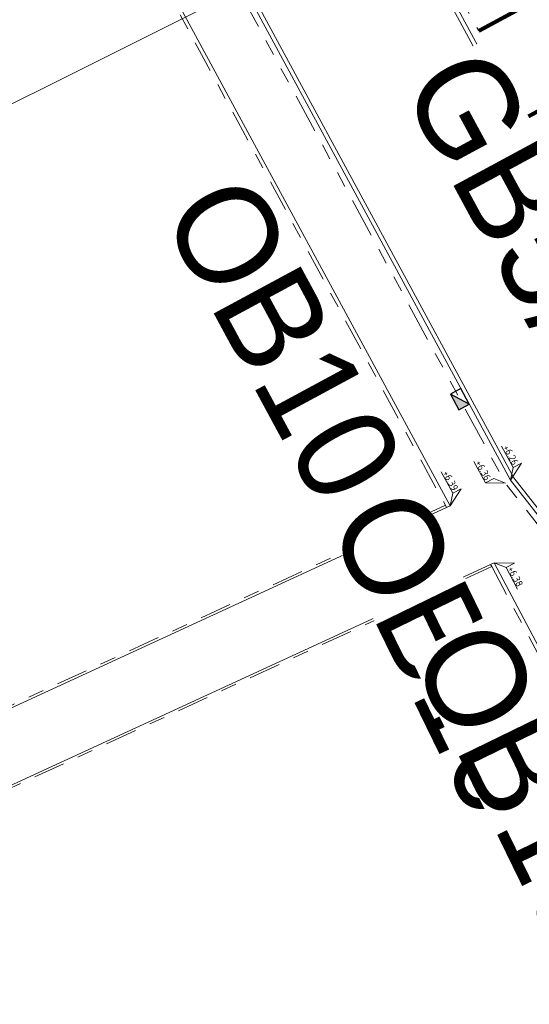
# Model space of a CAD drawing. Header units: metres. Extents: x 155090 to 155676, y 461362 to 461889.
# Tile 61 of 98: x 155297 to 155310, y 461562 to 461587. Entities that reach past the tile are written whole.
import ezdxf
from ezdxf.enums import TextEntityAlignment as Align

# ---------------------------------------------------------------- set-up
doc = ezdxf.new("R2018")
doc.units = ezdxf.units.M
for name, pattern in [('VH-GELEIDEBAND', [6, 2, -2, 0, -2]), ('VH-OPSLUITBAND-SO', [10, 4, -2, 2, -2]), ('VH-TROTTOIRBAND_130-150', [15, 5, -2, 2, -2, 2, -2]), ('VW-5050_STREEP', [1, 0.5, -0.5]), ('ZZ-HIDDEN-SO', [4, 2, -2])]:
    doc.linetypes.add(name, pattern=pattern)
doc.layers.get('0').update_dxf_attribs({"lineweight": 18})
for name, color, linetype, lineweight in [('B-WE-VH-KANTOPSLUITING_OPSLUITBAND_60X200-G', 150, 'VH-OPSLUITBAND-SO', 18), ('B-WE-VH-MATERIAALGRENS-G', 7, 'ZZ-HIDDEN-SO', 18), ('N-WE-VH-KANTOPSLUITING-T18', 10, 'Continuous', 18), ('N-WE-VH-KANTOPSLUITING_GELEIDEBAND_50 200-G', 20, 'VH-GELEIDEBAND', 18), ('N-WE-VH-KANTOPSLUITING_OPSLUITBAND_100X200-G', 150, 'VH-OPSLUITBAND-SO', 18), ('N-WE-VH-KANTOPSLUITING_TROTTOIRBAND_130 150X250-G', 210, 'VH-TROTTOIRBAND_130-150', 18), ('N-WE-VH-KANTOPSLUITING_VOORKANT_BAND-G', 50, 'Continuous', 18), ('N-WE-VH-KANTVERHARDING_STREKLAAG-G', 60, 'Continuous', 18), ('N-WE-VW-MARKERING_DWARS_OVERSTEEK_KANALISATIESTREEP50_010-G', 7, 'VW-5050_STREEP', 18), ('X-XX-AL-HOOGTELABEL-S', 7, 'Continuous', 18)]:
    doc.layers.add(name, color=color, linetype=linetype, lineweight=lineweight)
doc.layers.add('N-WE-RI-HWA_KOLK-S-200', color=150, linetype='Continuous', lineweight=25, true_color=0x007fff)
doc.layers.add('X-XX-AL-HULPLIJN', color=4, linetype='Continuous', lineweight=18, plot=False)
doc.styles.add('NLCS-ISO', font='NLCS-ISO.ttf')

# ---------------------------------------------------------------- blocks, each defined once
blk = doc.blocks.new('*U51')
at = {"lineweight": 30, "flags": 106}
blk.add_attdef('OB', text='', height=0.36, dxfattribs=at).set_placement((0, 0.1), align=Align.BOTTOM_CENTER)
blk = doc.blocks.new('*U15')
at = {"lineweight": 18}
for p, q in [((2.46, 4.47), (0, 0)), ((2.46, 2.07), (2.46, 4.47)), ((0, 0), (2.46, 2.07)), ((8.66, 2.07), (2.46, 2.07))]:
    blk.add_line(p, q, dxfattribs=at)
at = {"lineweight": 18, "style": 'NLCS-ISO'}
blk.add_attdef('...', text='', height=1.8, dxfattribs=at).set_placement((5.56, 1.65), align=Align.BOTTOM_CENTER)
blk = doc.blocks.new('*U369')
at = {"lineweight": 18}
for p, q in [((-2.46, 2.07), (-2.46, 4.47)), ((-2.46, 4.47), (0, 0)), ((-8.66, 2.07), (-2.46, 2.07)), ((0, 0), (-2.46, 2.07))]:
    blk.add_line(p, q, dxfattribs=at)
at = {"lineweight": 18, "style": 'NLCS-ISO'}
blk.add_attdef('...', text='', height=1.8, dxfattribs=at).set_placement((-5.56, 1.65), align=Align.BOTTOM_CENTER)
blk = doc.blocks.new('*U341')
at = {"lineweight": 18}
for p, q in [((2.46, -2.01), (0, 0)), ((0, 0), (2.46, -4.41)), ((2.46, -4.41), (2.46, -2.01)), ((8.66, -4.41), (2.46, -4.41))]:
    blk.add_line(p, q, dxfattribs=at)
at = {"lineweight": 18, "style": 'NLCS-ISO'}
blk.add_attdef('...', text='', height=1.8, dxfattribs=at).set_placement((5.56, -4.83), align=Align.BOTTOM_CENTER)
blk = doc.blocks.new('*U560')
at = {"lineweight": 30, "flags": 106}
blk.add_attdef('OB', text='', height=0.36, dxfattribs=at).set_placement((0, 0.1), align=Align.BOTTOM_CENTER)
blk = doc.blocks.new('*U561')
at = {"lineweight": 30, "flags": 106}
blk.add_attdef('OB', text='', height=0.36, dxfattribs=at).set_placement((0, 0.1), align=Align.BOTTOM_CENTER)
blk = doc.blocks.new('SRI-KOLK_TROTTOIR-SO')
blk.add_hatch(color=256).paths.add_polyline_path([(1.125, 1.5), (-1.125, 1.5), (-1.125, 0)])
blk.add_line((-1.125, 0), (1.125, 1.5))
at = {"flags": 128}
blk.add_lwpolyline([(-1.125, 0), (1.125, 0), (1.125, 1.5), (-1.125, 1.5)], close=True, dxfattribs=at)

msp = doc.modelspace()

# ---------------------------------------------------------------- linework, layer by layer
at = {"layer": 'B-WE-VH-KANTOPSLUITING_OPSLUITBAND_60X200-G', "ltscale": 0.2, "flags": 128}
for points in [[(155307.517, 461574.36), (155253.574, 461549.497), (155253.503, 461549.652), (155252.507, 461549.123)], [(155253.541, 461547.396), (155308.689, 461572.811)]]:
    msp.add_lwpolyline(points, dxfattribs=at)
at = {"layer": 'B-WE-VH-MATERIAALGRENS-G', "ltscale": 0.1, "flags": 128}
for points in [[(155307.517, 461574.36), (155307.546, 461574.307)], [(155308.689, 461572.811), (155308.661, 461572.864)]]:
    msp.add_lwpolyline(points, dxfattribs=at)
at = {"layer": 'N-WE-VH-KANTOPSLUITING_GELEIDEBAND_50 200-G', "ltscale": 0.2, "flags": 128}
msp.add_lwpolyline([(155303.613, 461595.167), (155303.798, 461594.805), (155313.105, 461577.586), (155314.195, 461576.196), (155319.748, 461565.699), (155321.764, 461561.483, 0.054204), (155323.448, 461558.763), (155323.663, 461558.488)], format="xyb", dxfattribs=at)
at = {"layer": 'N-WE-VH-KANTOPSLUITING_OPSLUITBAND_100X200-G', "ltscale": 0.2, "flags": 128}
for points in [[(155241.002, 461566.388), (155297.584, 461592.737), (155297.584, 461592.737), (155307.517, 461574.36)], [(155308.689, 461572.811), (155313.986, 461562.799), (155318.094, 461554.206)]]:
    msp.add_lwpolyline(points, dxfattribs=at)
at = {"layer": 'N-WE-VH-KANTOPSLUITING_TROTTOIRBAND_130 150X250-G', "ltscale": 0.2, "flags": 128}
msp.add_lwpolyline([(155299.462, 461592.632), (155299.507, 461592.545), (155309.035, 461574.917), (155310.111, 461573.545), (155315.415, 461563.518), (155320.345, 461553.209), (155322.934, 461551.042)], dxfattribs=at)
at = {"layer": 'N-WE-VH-KANTOPSLUITING_VOORKANT_BAND-G', "ltscale": 0.2, "flags": 128}
for points in [[(155360.641, 461639.416), (155359.733, 461640.811, 0.399973), (155351.681, 461642.721), (155301.364, 461613.37, 0.403366), (155298.717, 461604.024), (155301.894, 461598.08), (155303.621, 461594.711), (155312.938, 461577.476), (155314.027, 461576.087), (155319.57, 461565.609), (155321.584, 461561.397, 0.054204), (155323.29, 461558.64), (155323.483, 461558.393)], [(155292.19, 461606.795), (155292.61, 461607.02, -0.492563), (155293.261, 461606.726, -0.010102), (155293.599, 461605.146, 0.075224), (155294.748, 461601.903), (155297.907, 461595.993), (155299.639, 461592.615), (155309.161, 461574.999), (155310.237, 461573.627), (155315.549, 461563.586), (155320.466, 461553.303), (155323.86, 461550.464)]]:
    msp.add_lwpolyline(points, format="xyb", dxfattribs=at)
for points in [[(155297.627, 461592.867), (155307.637, 461574.349)], [(155307.637, 461574.349), (155253.545, 461549.417), (155253.475, 461549.569), (155252.535, 461549.07)], [(155253.513, 461547.449), (155308.752, 461572.906)], [(155308.752, 461572.906), (155314.075, 461562.844), (155318.211, 461554.194)]]:
    msp.add_lwpolyline(points, dxfattribs=at)
at = {"layer": 'N-WE-VH-KANTVERHARDING_STREKLAAG-G', "ltscale": 0.2, "flags": 128}
msp.add_lwpolyline([(155303.483, 461594.752), (155303.529, 461594.662), (155312.849, 461577.418), (155313.938, 461576.03), (155319.476, 461565.562), (155321.489, 461561.352, 0.054204), (155323.208, 461558.575), (155323.323, 461558.427), (155326.086, 461554.887), (155327.35, 461553.267), (155328.037, 461551.966), (155335.006, 461538.768)], format="xyb", dxfattribs=at)
msp.add_lwpolyline([(155299.665, 461592.794), (155299.732, 461592.664), (155309.249, 461575.057), (155310.326, 461573.684), (155315.643, 461563.633), (155320.551, 461553.369), (155323.943, 461550.531), (155331.235, 461536.722)], dxfattribs=at)
at = {"layer": 'N-WE-VW-MARKERING_DWARS_OVERSTEEK_KANALISATIESTREEP50_010-G', "ltscale": 0.4, "const_width": 0.1, "flags": 128}
for points in [[(155308.36, 461586.365), (155312.582, 461588.648)], [(155309.549, 461584.166), (155313.771, 461586.448)]]:
    msp.add_lwpolyline(points, dxfattribs=at)
at = {"layer": 'X-XX-AL-HULPLIJN'}
msp.add_lwpolyline([(155163.247, 461517.914), (155377.343, 461624.892), (155304.012, 461771.648), (155089.916, 461664.669)], close=True, dxfattribs=at)

# ---------------------------------------------------------------- block references
at = {"layer": 'N-WE-RI-HWA_KOLK-S-200', "xscale": 0.2, "yscale": 0.2, "zscale": 0.2, "rotation": 118.3917803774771}
msp.add_blockref('SRI-KOLK_TROTTOIR-SO', (155308.015, 461577.12), dxfattribs=at)
at = {"layer": 'N-WE-VH-KANTOPSLUITING-T18'}
ref = msp.add_blockref('*U560', (155308.489, 461586.126), dxfattribs=dict(at, xscale=0.7499999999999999, yscale=0.7499999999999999, zscale=0.7499999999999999, rotation=298.3917803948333))
lines = msp.add_mtext('GB5/20', dxfattribs={"layer": '0', "insert": (155308.555, 461586.161), "char_height": 2.5, "attachment_point": 1, "rotation": 298.3918, "bg_fill": 3, "box_fill_scale": 1, "bg_fill_color": 256, "bg_fill_transparency": 0})
ref.add_attrib('OB', '', (155308.555, 461586.161), dxfattribs={"flags": 54}).embed_mtext(lines)
ref = msp.add_blockref('*U561', (155302.425, 461582.897), dxfattribs=dict(at, xscale=0.75, yscale=0.75, zscale=0.75, rotation=298.3917803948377))
lines = msp.add_mtext('OB10', dxfattribs={"layer": '0', "insert": (155302.491, 461582.932), "char_height": 2.5, "attachment_point": 1, "rotation": 298.3918, "bg_fill": 3, "box_fill_scale": 1, "bg_fill_color": 256, "bg_fill_transparency": 0})
ref.add_attrib('OB', '', (155302.491, 461582.932), dxfattribs={"flags": 34}).embed_mtext(lines)
ref = msp.add_blockref('*U51', (155306.686, 461574.993), dxfattribs=dict(at, xscale=0.75, yscale=0.75, zscale=0.75, rotation=295.9939325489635))
lines = msp.add_mtext('OB10', dxfattribs={"layer": '0', "insert": (155306.754, 461575.025), "char_height": 2.5, "attachment_point": 1, "rotation": 295.9939, "bg_fill": 3, "box_fill_scale": 1, "bg_fill_color": 256, "bg_fill_transparency": 0})
ref.add_attrib('OB', '', (155306.754, 461575.025), dxfattribs={"flags": 16}).embed_mtext(lines)
ref = msp.add_blockref('*U51', (155308.779, 461571.653), dxfattribs=dict(at, xscale=0.75, yscale=0.75, zscale=0.75, rotation=295.9939325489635))
lines = msp.add_mtext('OB10', dxfattribs={"layer": '0', "insert": (155308.846, 461571.686), "char_height": 2.5, "attachment_point": 1, "rotation": 295.9939, "bg_fill": 3, "box_fill_scale": 1, "bg_fill_color": 256, "bg_fill_transparency": 0})
ref.add_attrib('OB', '', (155308.846, 461571.686), dxfattribs={"flags": 16}).embed_mtext(lines)
at = {"layer": 'X-XX-AL-HOOGTELABEL-S'}
ref = msp.add_blockref('*U15', (155309.161, 461574.999), dxfattribs=dict(at, xscale=-0.1, yscale=0.09999999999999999, zscale=0.1, rotation=298.1754708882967))
ref.add_attrib('...', '+6.26', dxfattribs={"layer": '0', "lineweight": 18, "height": 0.18, "rotation": 298.1755, "style": 'NLCS-ISO'}).set_placement((155309.043, 461575.567), align=Align.BOTTOM_CENTER)
ref = msp.add_blockref('*U341', (155309.035, 461574.917), dxfattribs=dict(at, xscale=-0.1, yscale=0.09999999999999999, zscale=0.1, rotation=298.1754708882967))
ref.add_attrib('...', '+6.36', dxfattribs={"layer": '0', "lineweight": 18, "height": 0.18, "rotation": 298.1755, "style": 'NLCS-ISO'}).set_placement((155308.346, 461575.179), align=Align.BOTTOM_CENTER)
ref = msp.add_blockref('*U15', (155307.637, 461574.349), dxfattribs=dict(at, xscale=-0.1, yscale=0.09999999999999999, zscale=0.1, rotation=298.1754708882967))
ref.add_attrib('...', '+6.39', dxfattribs={"layer": '0', "lineweight": 18, "height": 0.18, "rotation": 298.1755, "style": 'NLCS-ISO'}).set_placement((155307.519, 461574.917), align=Align.BOTTOM_CENTER)
ref = msp.add_blockref('*U369', (155308.752, 461572.906), dxfattribs=dict(at, xscale=-0.09999999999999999, yscale=0.09999999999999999, zscale=0.1, rotation=297.87999516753))
ref.add_attrib('...', '+6.38', dxfattribs={"layer": '0', "lineweight": 18, "height": 0.18, "rotation": 297.88, "style": 'NLCS-ISO'}).set_placement((155309.158, 461572.491), align=Align.BOTTOM_CENTER)

doc.saveas('drawing.dxf')
